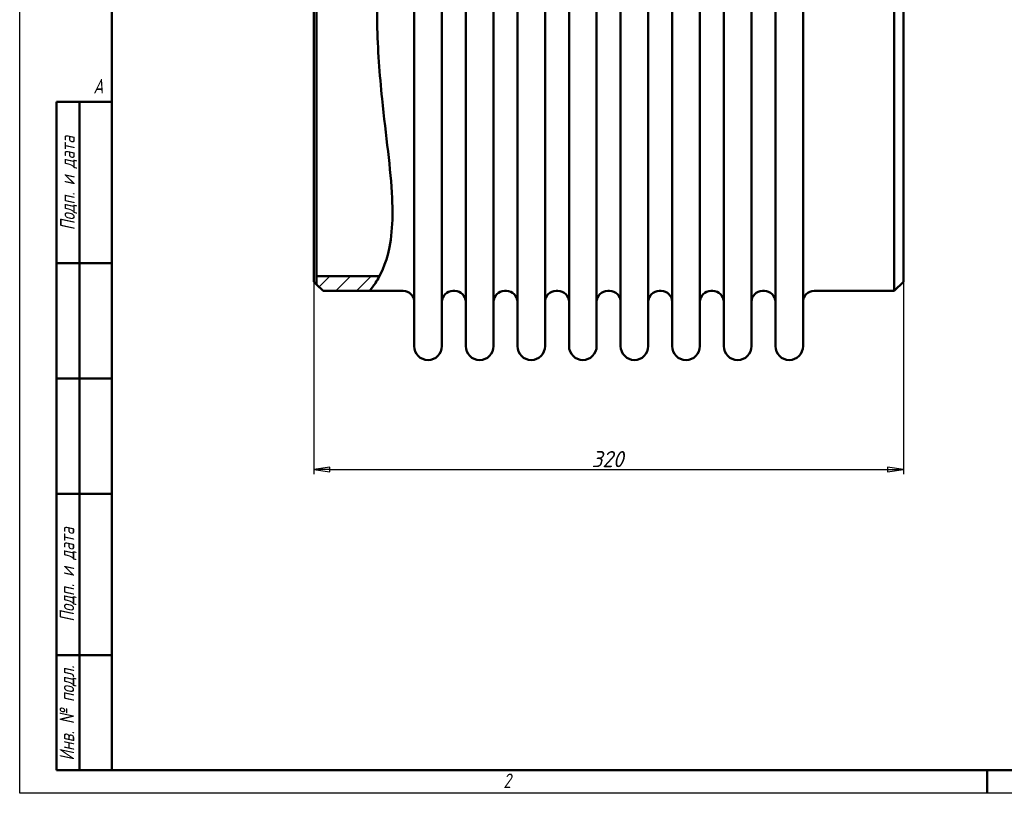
# Model space of a CAD drawing. Header units: millimetres. Extents: x -1073 to 2957, y -174 to 891.
# Tile 2 of 5: x 0 to 534, y 0 to 420. Entities that reach past the tile are written whole.
import ezdxf
from ezdxf.enums import TextEntityAlignment as Align

# ---------------------------------------------------------------- set-up
doc = ezdxf.new("R2010")
doc.units = ezdxf.units.MM
doc.header["$LTSCALE"] = 2.5
for name, color, linetype, lineweight in [('Видимый контур (ГОСТ)', 7, 'Continuous', 50), ('Кромка (ГОСТ)', 7, 'Continuous', 50), ('Обозначение (ГОСТ)', 7, 'Continuous', 25), ('Размер (ГОСТ)', 7, 'Continuous', 25), ('Штриховка (ГОСТ)', 7, 'Continuous', 18), ('Эскизная геометрия (ГОСТ)', 7, 'Continuous', 50)]:
    doc.layers.add(name, color=color, linetype=linetype, lineweight=lineweight)
doc.styles.add('Альтернативный текст (ГОСТ)', font='arial.ttf', dxfattribs={"width": 0.8})
doc.styles.add('Обычный текст (ГОСТ)', font='GOST Common Italic.ttf')
doc.dimstyles.new('Обычный (ГОСТ)', dxfattribs={"dimscale": 2.5, "dimtxt": 3.5, "dimasz": 3.5, "dimexe": 1, "dimexo": 0, "dimgap": 0.5, "dimtad": 1, "dimtxsty": 'Обычный текст (ГОСТ)', "dimblk": 'Filled-1', "dimcen": 0.09, "dimdle": 15, "dimclrd": 256, "dimclre": 256, "dimclrt": 256, "dimazin": 2, "dimtfac": 0.714286, "dimtdec": 3, "dimtmove": 0, "dimatfit": 3, "dimfxl": 1, "dimtolj": 1, "dimlwd": 25, "dimlwe": 25, "dimarcsym": 0})

# ---------------------------------------------------------------- blocks, each defined once
blk = doc.blocks.new('Рамки ГОСТ - Рамка')
at = {"layer": 'Кромка (ГОСТ)', "lineweight": 25}
for p, q in [((0, 0), (0, 297)), ((420, 0), (0, 0))]:
    blk.add_line(p, q, dxfattribs=at)
at = {"layer": 'Кромка (ГОСТ)'}
for p, q in [((20, 292), (20, 5)), ((20, 5), (415, 5)), ((210, 5), (210, 0))]:
    blk.add_line(p, q, dxfattribs=at)
at = {"layer": 'Кромка (ГОСТ)', "char_height": 3.17, "attachment_point": 1, "style": 'Альтернативный текст (ГОСТ)'}
for s, insert, width in [('\\fGOST Common|b0|i1;{\\H3.1700;A}', (16, 155), 5.1335), ('\\fGOST Common|b0|i1;{\\H3.1700;2}', (104.99, 4.3), 5.2328)]:
    blk.add_mtext(s, dxfattribs=dict(at, insert=insert, width=width))
blk = doc.blocks.new('ГОСТ - Доп. графы 1')
at = {"layer": 'Эскизная геометрия (ГОСТ)'}
for p, q in [((-12, 0), (-12, 145)), ((-12, 145), (0, 145)), ((-7, 145), (-7, 0)), ((-12, 110), (-7, 110)), ((-7, 110), (0, 110)), ((-12, 85), (-7, 85)), ((-7, 85), (0, 85)), ((-12, 60), (-7, 60)), ((-7, 60), (0, 60)), ((-12, 25), (-7, 25)), ((-7, 25), (0, 25)), ((0, 0), (-12, 0))]:
    blk.add_line(p, q, dxfattribs=at)
at = {"layer": 'Обозначение (ГОСТ)', "char_height": 3.17, "attachment_point": 5, "rotation": 90, "style": 'Альтернативный текст (ГОСТ)'}
for s, insert, width in [('\\fGOST Common|b0|i1;{\\H3.1700;Подп. и дата}', (-9.37, 127.41), 34.7679), ('\\fGOST Common|b0|i1;{\\H3.1700;Подп. и дата}', (-9.5, 42.47), 35.1486), ('\\fGOST Common|b0|i1;{\\H3.1700;Инв. № подл.}', (-9.5, 12.41), 24.9618)]:
    blk.add_mtext(s, dxfattribs=dict(at, insert=insert, width=width))
at = {"layer": 'Обозначение (ГОСТ)', "lineweight": 30, "flags": 17}
for tag, p in [('Подп._и_дата_2', (-3.53, 127.51)), ('Инв._номер_дубликата', (-3.41, 97.47)), ('Взамен_инв._номера', (-3.46, 72.53)), ('Подп._и_дата_1', (-3.42, 42.35)), ('ИНВЕНТАРНЫЙ_НОМЕР', (-3.33, 12.68))]:
    blk.add_attdef(tag, text='', height=3.17, rotation=90, dxfattribs=at).set_placement(p, align=Align.MIDDLE_CENTER)
blk = doc.blocks.new('Filled-1')
at = {"color": 0}
for p, q in [((0, 0), (-1, 0.143)), ((-1, 0.143), (-1, -0.143)), ((-1, 0), (0, 0)), ((-1, -0.143), (0, 0))]:
    blk.add_line(p, q, dxfattribs=at)
at = {"color": 0, "flags": 128}
blk.add_lwpolyline([(-1, -0.143), (0, 0), (-1, 0.143), (-1, -0.143)], dxfattribs=at)
at = {"color": 0}
blk.add_solid([(-1, -0.143), (0, 0), (-1, 0.143), (-1, -0.143)], dxfattribs=at)
blk = doc.blocks.new('*D9')
at = {"layer": 'Defpoints', "color": 0, "linetype": 'Continuous', "transparency": 16777216}
for p in [(159.61, 277.52), (479.61, 277.52), (479.61, 175.65)]:
    blk.add_point(p, dxfattribs=at)
at = {"layer": 'Размер (ГОСТ)', "linetype": 'Continuous', "lineweight": 25, "transparency": 16777216}
for p, q in [((159.61, 277.52), (159.61, 173.15)), ((479.61, 277.52), (479.61, 173.15)), ((168.36, 175.65), (470.86, 175.65))]:
    blk.add_line(p, q, dxfattribs=at)
at = {"layer": 'Размер (ГОСТ)', "linetype": 'Continuous', "lineweight": 25, "transparency": 16777216, "xscale": 8.75, "yscale": 8.75, "zscale": 8.75, "rotation": 180}
blk.add_blockref('Filled-1', (159.61, 175.65), dxfattribs=at)
at = {"layer": 'Размер (ГОСТ)', "linetype": 'Continuous', "lineweight": 25, "transparency": 16777216, "xscale": 8.75, "yscale": 8.75, "zscale": 8.75}
blk.add_blockref('Filled-1', (479.61, 175.65), dxfattribs=at)
at = {"layer": 'Размер (ГОСТ)', "linetype": 'Continuous', "lineweight": 25, "transparency": 16777216, "insert": (310.32, 185.65), "char_height": 8.75, "attachment_point": 1, "style": 'Обычный текст (ГОСТ)'}
blk.add_mtext('\\A1;320', dxfattribs=at)

msp = doc.modelspace()

# ---------------------------------------------------------------- hatches: boundary and pattern name
at = {"layer": 'Штриховка (ГОСТ)'}
h = msp.add_hatch(dxfattribs=at)
h.set_pattern_fill('ANSI31', color=256, scale=63.5, style=0)
h.set_pattern_definition([(45, (0, 0), (-5.61266, 5.61266), [])])
edge = h.paths.add_edge_path()
edge.add_line((164.612, 272.516), (161.112, 276.016))
edge.add_line((161.112, 276.016), (161.112, 280.516))
edge.add_line((161.112, 280.516), (195.219, 280.516))
edge.add_line((195.219, 280.516), (195.219, 280.516))
edge.add_spline(control_points=[(195.219, 280.516), (195.199, 280.478), (195.179, 280.441), (193.768, 277.803), (192.407, 275.821), (190.461, 273.18), (190.12, 272.781), (189.893, 272.516)], knot_values=[50.0987241, 50.0987241, 50.0987241, 50.0987241, 50.1541318, 50.1541318, 54.037925, 54.037925, 57.8867058, 57.8867058, 57.8867058, 57.8867058], degree=3, periodic=0)
edge.add_line((189.893, 272.516), (164.612, 272.516))

# ---------------------------------------------------------------- linework, layer by layer
at = {"layer": 'Видимый контур (ГОСТ)'}
for p, q in [((214.112, 242.516), (214.112, 627.516)), ((229.112, 242.516), (229.112, 627.516)), ((242.112, 242.516), (242.112, 627.516)), ((257.112, 242.516), (257.112, 627.516)), ((270.112, 242.516), (270.112, 627.516)), ((285.112, 242.516), (285.112, 627.516)), ((298.112, 242.516), (298.112, 627.516)), ((313.112, 242.516), (313.112, 627.516)), ((326.112, 242.516), (326.112, 627.516)), ((341.112, 242.516), (341.112, 627.516)), ((354.112, 242.516), (354.112, 627.516)), ((369.112, 242.516), (369.112, 627.516)), ((382.112, 242.516), (382.112, 627.516)), ((397.112, 242.516), (397.112, 627.516)), ((410.112, 242.516), (410.112, 627.516)), ((425.112, 242.516), (425.112, 627.516)), ((161.112, 594.016), (161.112, 276.016)), ((474.612, 272.516), (474.612, 597.516)), ((159.612, 277.516), (159.612, 592.516)), ((479.612, 592.516), (479.612, 277.516)), ((161.112, 280.516), (195.219, 280.516)), ((159.612, 277.516), (161.112, 276.016)), ((164.612, 272.516), (161.112, 276.016)), ((164.612, 272.516), (189.893, 272.516)), ((189.893, 272.516), (208.112, 272.516)), ((235.112, 272.516), (236.112, 272.516)), ((263.112, 272.516), (264.112, 272.516)), ((291.112, 272.516), (292.112, 272.516)), ((319.112, 272.516), (320.112, 272.516)), ((347.112, 272.516), (348.112, 272.516)), ((375.112, 272.516), (376.112, 272.516)), ((403.112, 272.516), (404.112, 272.516)), ((431.112, 272.516), (474.612, 272.516)), ((479.612, 277.516), (474.612, 272.516))]:
    msp.add_line(p, q, dxfattribs=at)
for centre, radius, start, end in [((208.112, 266.516), 6, 0, 90), ((235.112, 266.516), 6, 90, 180), ((236.112, 266.516), 6, 0, 90), ((263.112, 266.516), 6, 90, 180), ((264.112, 266.516), 6, 0, 90), ((291.112, 266.516), 6, 90, 180), ((292.112, 266.516), 6, 0, 90), ((319.112, 266.516), 6, 90, 180), ((320.112, 266.516), 6, 0, 90), ((347.112, 266.516), 6, 90, 180), ((348.112, 266.516), 6, 0, 90), ((375.112, 266.516), 6, 90, 180), ((376.112, 266.516), 6, 0, 90), ((403.112, 266.516), 6, 90, 180), ((404.112, 266.516), 6, 0, 90), ((431.112, 266.516), 6, 90, 180), ((221.612, 242.516), 7.5, 180, 0), ((249.612, 242.516), 7.5, 180, 0), ((277.612, 242.516), 7.5, 180, 0), ((305.612, 242.516), 7.5, 180, 0), ((333.612, 242.516), 7.5, 180, 0), ((361.612, 242.516), 7.5, 180, 0), ((389.612, 242.516), 7.5, 180, 0), ((417.612, 242.516), 7.5, 180, 0)]:
    msp.add_arc(centre, radius, start, end, dxfattribs=at)
msp.add_open_spline([(189.893, 597.516), (189.893, 597.516), (190.413, 596.868), (193.425, 592.69), (197.494, 586.642), (201.876, 573.398), (203.038, 568.432), (204.371, 557.954), (204.652, 552.689), (204.47, 531.287), (201.862, 513.619), (197.686, 482.3), (195.97, 468.37), (194.107, 441.978), (193.769, 429.795), (194.278, 403.57), (195.32, 389.835), (198.721, 356.81), (201.397, 338.528), (202.415, 316.26), (202.354, 310.139), (200.726, 292.357), (197.583, 284.936), (193.768, 277.803), (192.407, 275.821), (190.461, 273.18), (189.893, 272.516), (189.893, 272.516)], degree=3, knots=[0, 0, 0, 0, 2.5271025, 2.5271025, 8.2115925, 8.2115925, 10.9552687, 10.9552687, 13.3155105, 13.3155105, 19.8175993, 19.8175993, 24.5702569, 24.5702569, 28.5944598, 28.5944598, 33.2578649, 33.2578649, 40.3387282, 40.3387282, 43.3877693, 43.3877693, 50.1541318, 50.1541318, 54.037925, 54.037925, 57.8867058, 57.8867058, 57.8867058, 57.8867058], dxfattribs=at)

# ---------------------------------------------------------------- block references
at = {"xscale": 2.5, "yscale": 2.5, "zscale": 2.5}
for name, p in [('Рамки ГОСТ - Рамка', (0, 0)), ('ГОСТ - Доп. графы 1', (50, 12.5))]:
    msp.add_blockref(name, p, dxfattribs=at)

# ---------------------------------------------------------------- dimensions: what is measured, and where the dimension line sits
at = {"layer": 'Размер (ГОСТ)', "linetype": 'Continuous', "lineweight": 25}
dim = msp.add_linear_dim(base=(479.612, 175.654), p1=(159.612, 277.516), p2=(479.612, 277.516), angle=180, dimstyle='Обычный (ГОСТ)', override={"dimgap": 0.5, "dimdec": 2, "dimtol": 0, "dimlim": 0, "dimtp": 0, "dimtm": 0, "dimtdec": 3, "dimtofl": 0, "dimatfit": 1}, dxfattribs=at)
dim.commit()
dim.dimension.update_dxf_attribs({"geometry": '*D9', "text_midpoint": (319.612, 175.654), "dimtype": 160})

doc.saveas('drawing.dxf')
